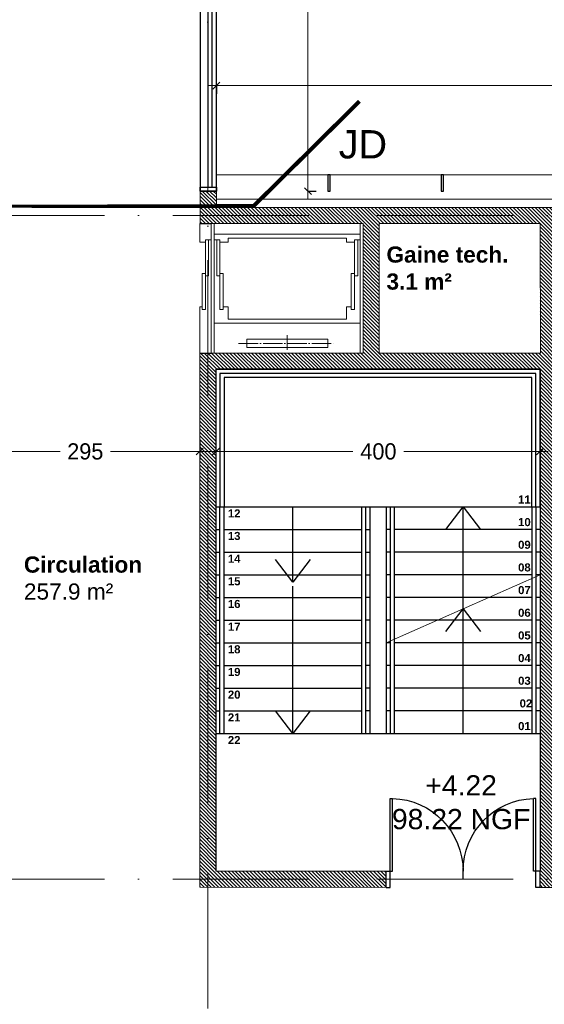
# Model space of a CAD drawing. Header units: centimetres. Extents: x 100159 to 225226, y -81380 to -23241.
# Tile 81 of 256: x 203938 to 204585, y -62313 to -61097. Entities that reach past the tile are written whole.
import ezdxf

# ---------------------------------------------------------------- set-up
doc = ezdxf.new("R2010")
doc.units = ezdxf.units.CM
for name, pattern in [('00 Caché', [0.375, 0.25, -0.125]), ('ACAD_ISO04W100', [30, 24, -3, 0, -3]), ('ACAD_ISO10W100', [18, 12, -3, 0, -3]), ('CACHE', [9.524999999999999, 6.349999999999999, -3.174999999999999])]:
    doc.linetypes.add(name, pattern=pattern)
doc.layers.get('0').update_dxf_attribs({"lineweight": 5})
for name, color, linetype in [('09', 161, 'Continuous'), ('18', 8, 'Continuous'), ('33', 30, 'Continuous'), ('42', 1, 'ACAD_ISO10W100'), ('44', 7, 'Continuous'), ('48', 8, 'Continuous'), ('DDL-TEXTE 01', 7, 'Continuous')]:
    doc.layers.add(name, color=color, linetype=linetype)
for name, color, linetype, lineweight in [('10', 252, 'Continuous', 5), ('DDL- ISOLATION', 252, 'ISOLATION', 5), ('DDL- STRUCTURE', 5, 'Continuous', 5), ('DDL-HAB-COTES', 161, 'Continuous', 9), ('DDL-HACHURES POCHAGE GRIS', 251, 'Continuous', 5), ('DDL-TEXTE', 7, 'Continuous', 9), ('DDL-TRAIT AXES', 1, 'ACAD_ISO10W100', 5), ('DDL-TRAIT POINTILLES DIVERS', 252, 'CACHE', 9), ('TRAIT DE COUPE', 3, 'Continuous', 9)]:
    doc.layers.add(name, color=color, linetype=linetype, lineweight=lineweight)
doc.layers.add('47', color=7, linetype='CACHE', lineweight=5, true_color=0x7a7a7a)
doc.styles.add('Century Gothic', font='GOTHIC.TTF')
doc.styles.get("Standard").update_dxf_attribs({"font": 'arial.ttf'})
doc.linetypes.add('ISOLATION', pattern='A,0.00254,-2.54,[134,ltypeshp.shx,S=2.54,R=0,X=-2.54,Y=0],-5.08,[134,ltypeshp.shx,S=2.54,R=180,X=2.54,Y=0],-2.54', length=10.16254)
doc.dimstyles.new('C100 cm', dxfattribs={"dimscale": 100, "dimtxt": 0.2, "dimasz": 0.085, "dimexe": 0.1, "dimexo": 0.0625, "dimgap": 0.09, "dimtad": 0, "dimdec": 0, "dimzin": 0, "dimdsep": 46, "dimtxsty": 'Century Gothic', "dimblk": 'OBLIQUE', "dimcen": 0.09, "dimdle": 0.1, "dimclrd": 256, "dimclrt": 256, "dimadec": 0, "dimazin": 0, "dimtfac": 1, "dimtdec": 0, "dimtofl": 0, "dimtmove": 2, "dimatfit": 2, "dimfxl": 0.15, "dimfxlon": 1, "dimtolj": 1, "dimtzin": 0, "dimlwd": -1, "dimarcsym": 0})

# ---------------------------------------------------------------- blocks, each defined once
blk = doc.blocks.new('ascenseur 180-160 double entrée')
at = {"lineweight": 20}
for p, q in [((5.58793545e-08, 0), (0, 160.0000051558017)), ((180, 0), (180.0000000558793, 160.0000051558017)), ((184.0000000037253, 0), (184.0000000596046, 160.0000000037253)), ((198.0000000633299, 160.0000000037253), (198.0000000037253, 103.0000000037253)), ((40.00000000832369, 153.0000000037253), (140.0000000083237, 153.0000000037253)), ((40.00000000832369, 143), (40.00000000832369, 153.0000000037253)), ((140.0000000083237, 153.0000000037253), (140.0000000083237, 143)), ((140.0000000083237, 143), (40.00000000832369, 143)), ((1.29221021e-08, 123.0000000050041), (180.0000000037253, 123)), ((17.00000005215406, 118), (163.0000000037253, 118)), ((17.00000005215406, 118), (17.00000005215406, 103)), ((163.0000000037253, 118), (163.0000000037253, 103)), ((7.000000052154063, 106), (11.00000005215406, 106.0000000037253)), ((7.000000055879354, 20), (7.000000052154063, 106)), ((11.00000005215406, 106.0000000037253), (11.00000005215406, 61.5)), ((17.00000005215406, 103), (11.00000005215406, 103)), ((163.0000000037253, 103), (169.0000000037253, 103)), ((169.0000000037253, 106.0000000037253), (169.0000000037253, 61.5)), ((173.0000000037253, 106), (169.0000000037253, 106.0000000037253)), ((173, 20), (173.0000000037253, 106)), ((191, 106.0000000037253), (195, 106)), ((191.0000000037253, 20.00000000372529), (191, 106.0000000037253)), ((195, 106), (195, 61.5)), ((195.0000000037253, 103.0000000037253), (198.0000000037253, 103.0000000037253)), ((7.000000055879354, 64.5), (3.000000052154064, 64.50000000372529)), ((3.000000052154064, 64.50000000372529), (3.000000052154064, 20)), ((11.00000005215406, 61.5), (7.000000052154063, 61.50000000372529)), ((169.0000000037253, 61.5), (173.0000000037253, 61.50000000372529)), ((173, 64.5), (177.0000000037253, 64.50000000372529)), ((177.0000000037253, 64.50000000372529), (177.0000000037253, 20)), ((191.0000000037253, 64.5), (187.0000000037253, 64.5)), ((187.0000000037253, 64.5), (187.0000000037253, 20)), ((195, 61.5), (191, 61.49999999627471)), ((5.21540642e-08, 20.00000000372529), (7.000000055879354, 20)), ((180.0000000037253, 13.00000000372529), (5.13391571e-08, 12.99999999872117)), ((7.000000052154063, 23.00000000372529), (17.00000005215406, 23)), ((17.00000005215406, 23), (17.00000005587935, 18.00000000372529)), ((163, 18.00000000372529), (17.00000005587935, 18.00000000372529)), ((163.0000000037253, 23), (163, 18.00000000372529)), ((173.0000000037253, 23.00000000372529), (163.0000000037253, 23)), ((180.0000000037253, 20.00000000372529), (173, 20)), ((184.0000000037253, 20.00000000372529), (191.0000000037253, 20.00000000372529)), ((198.0000000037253, 23), (191, 23)), ((198.0000000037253, 23), (198.0000000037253, 3.7252903e-09))]:
    blk.add_line(p, q, dxfattribs=at)
for p, q in [((198.0000000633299, 160.0000000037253), (184.0000000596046, 160.0000000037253)), ((198.0000000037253, 3.7252903e-09), (184.0000000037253, 0))]:
    blk.add_line(p, q)
at = {"layer": '42', "linetype": 'ACAD_ISO04W100', "lineweight": 20}
for p, q in [((150.0000000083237, 148), (30.00000000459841, 148.0000000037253)), ((90.00000000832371, 138), (90.00000006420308, 156.0000000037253))]:
    blk.add_line(p, q, dxfattribs=at)
at = {"layer": '47', "lineweight": 20}
blk.add_lwpolyline([(3.7252903e-09, -5.96046448e-08), (0, 159.9999999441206), (180.0000000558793, 160.0000051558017), (180, 0)], close=True, dxfattribs=at)
blk = doc.blocks.new('*U175')
for p, q in [((20.00015778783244, -243.5600273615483), (0.000157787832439, -243.5600273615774)), ((10.00015788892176, -478.5600273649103), (10.0001578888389, -248.5600273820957)), ((15.00015788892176, -478.5600273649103), (15.0001578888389, -248.5600273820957)), ((0.0001578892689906, -483.5600273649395), (20.00015788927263, -483.5600273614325))]:
    blk.add_line(p, q)
blk.add_lwpolyline([(20.00015788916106, -243.5600273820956), (0.0001578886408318, -243.5600273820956), (0.0001578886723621, -483.5600273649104), (20.00015788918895, -483.5600273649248)], close=True)
for points in [[(0.000157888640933, -248.5600273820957), (0.000157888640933, -243.5600273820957), (20.00015788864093, -243.5600273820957), (20.00015788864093, -248.5600273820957), (0.000157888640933, -248.5600273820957)], [(0.0001578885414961, -483.5600273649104), (0.0001578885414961, -478.5600273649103), (20.00015788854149, -478.5600273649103), (20.00015788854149, -483.5600273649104), (0.0001578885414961, -483.5600273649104)]]:
    blk.add_lwpolyline(points)
blk = doc.blocks.new('*U147')
for p, q in [((50126.10486123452, 6582.282214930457), (50126.10486123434, 6692.282214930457)), ((50126.10486123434, 6692.282214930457), (50129.10486123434, 6692.282214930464)), ((50129.10486123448, 6602.282214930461), (50129.10486123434, 6692.282214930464)), ((50303.10486123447, 6602.282214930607), (50303.10486123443, 6692.282214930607)), ((50306.10486123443, 6692.282214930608), (50303.10486123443, 6692.282214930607)), ((50306.10486123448, 6582.282214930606), (50306.10486123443, 6692.282214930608)), ((50121.10486123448, 6602.282214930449), (50129.10486123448, 6602.282214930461)), ((50121.10486123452, 6582.282214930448), (50121.10486123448, 6602.282214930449)), ((50216.10486123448, 6592.282214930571), (50216.10486123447, 6602.282214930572)), ((50311.10486123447, 6602.282214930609), (50303.10486123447, 6602.282214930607)), ((50311.10486123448, 6582.282214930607), (50311.10486123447, 6602.282214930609)), ((50121.10486123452, 6582.282214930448), (50126.10486123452, 6582.282214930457)), ((50311.10486123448, 6582.282214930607), (50306.10486123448, 6582.282214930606))]:
    blk.add_line(p, q)
for centre, start, end in [((50126.10486123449, 6602.282214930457), 5.211020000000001e-11, 88.08978682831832), ((50306.10486123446, 6602.282214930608), 91.91021317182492, 180)]:
    blk.add_arc(centre, 90, start, end)
blk = doc.blocks.new('_Oblique')
at = {"color": 0, "linetype": 'ByBlock', "lineweight": -2}
blk.add_line((-0.5, -0.5), (0.5, 0.5), dxfattribs=at)
blk = doc.blocks.new('*D262')
at = {"layer": 'DDL-HAB-COTES', "color": 0, "lineweight": -2, "transparency": 16777216}
for p, q in [((207420.0718195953, -61178.12932986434), (207420.0718195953, -61168.12932986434)), ((204180.5714939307, -61178.12932986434), (204180.5714939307, -61188.12932986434))]:
    blk.add_line(p, q, dxfattribs=at)
at = {"layer": 'DDL-HAB-COTES', "transparency": 16777216}
for p, q in [((204170.5714939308, -61178.12932986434), (205600.4036162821, -61178.12932986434)), ((207430.0718195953, -61178.12932986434), (205738.1045000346, -61178.12932986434))]:
    blk.add_line(p, q, dxfattribs=at)
at = {"layer": 'Defpoints', "color": 0, "transparency": 16777216}
for p in [(204180.5714939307, -61068.49641592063), (204180.5714939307, -61178.12932986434), (207420.0718195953, -61288.4958944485)]:
    blk.add_point(p, dxfattribs=at)
at = {"layer": 'DDL-HAB-COTES', "transparency": 16777216, "xscale": 8.5, "yscale": 8.5, "zscale": 8.5, "rotation": 180}
blk.add_blockref('_Oblique', (204180.5714939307, -61178.12932986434), dxfattribs=at)
at = {"layer": 'DDL-HAB-COTES', "transparency": 16777216, "xscale": 8.5, "yscale": 8.5, "zscale": 8.5}
blk.add_blockref('_Oblique', (207420.0718195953, -61178.12932986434), dxfattribs=at)
at = {"layer": 'DDL-HAB-COTES', "lineweight": -3, "transparency": 16777216, "insert": (205669.2540581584, -61178.12932986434), "char_height": 40, "attachment_point": 5, "style": 'Century Gothic'}
blk.add_mtext('\\A1;3240', dxfattribs=at)
blk = doc.blocks.new('*D265')
at = {"layer": 'DDL-HAB-COTES', "transparency": 16777216}
for p, q in [((204293.6466572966, -60178.49582043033), (204293.6466572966, -60669.31938246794)), ((204293.6466572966, -61318.49582032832), (204293.6466572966, -60801.0651336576))]:
    blk.add_line(p, q, dxfattribs=at)
at = {"layer": 'DDL-HAB-COTES', "color": 0, "lineweight": -2, "transparency": 16777216}
for p, q in [((204293.6466572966, -60188.49582043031), (204303.6466572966, -60188.49582043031)), ((204293.6466572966, -61308.49582032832), (204303.6466572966, -61308.49582032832))]:
    blk.add_line(p, q, dxfattribs=at)
at = {"layer": 'Defpoints', "color": 0, "transparency": 16777216}
for p in [(204178.5714967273, -60188.49582043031), (204293.6466572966, -60188.49582043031), (204180.5714461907, -61308.49582032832)]:
    blk.add_point(p, dxfattribs=at)
at = {"layer": 'DDL-HAB-COTES', "transparency": 16777216, "xscale": 8.5, "yscale": 8.5, "zscale": 8.5}
for p, rotation in [((204293.6466572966, -60188.49582043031), 90), ((204293.6466572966, -61308.49582032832), 270)]:
    blk.add_blockref('_Oblique', p, dxfattribs=dict(at, rotation=rotation))
at = {"layer": 'DDL-HAB-COTES', "lineweight": -3, "transparency": 16777216, "insert": (204293.6466572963, -60735.19225806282), "char_height": 40, "attachment_point": 5, "rotation": 90, "style": 'Century Gothic'}
blk.add_mtext('\\A1;1120', dxfattribs=at)
blk = doc.blocks.new('Lame 20x3')
blk.add_lwpolyline([(209069.8324482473, -45704.23104206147), (209069.8324482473, -45724.23104206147), (209072.8324482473, -45724.23104206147), (209072.8324482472, -45704.23104206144), (209069.8324482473, -45704.23104206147)])
blk = doc.blocks.new('*U366')
at = {"layer": '44'}
blk.add_blockref('Lame 20x3', (-209071.3324482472, 45714.23104206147), dxfattribs=at)
blk = doc.blocks.new('*U367')
at = {"color": 0, "linetype": 'ByBlock', "lineweight": -2, "transparency": 16777216}
for p in [(-3080, 0), (-2940, 0)]:
    blk.add_blockref('*U366', p, dxfattribs=at)
blk = doc.blocks.new('*D509')
at = {"layer": 'DDL-HAB-COTES', "color": 0, "lineweight": -2, "transparency": 16777216}
for p, q in [((204180.0715011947, -61615.07815446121), (204180.0715011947, -61640.07815446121)), ((204580.0715048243, -61615.07815446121), (204580.0715048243, -61640.07815446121))]:
    blk.add_line(p, q, dxfattribs=at)
at = {"layer": 'DDL-HAB-COTES', "transparency": 16777216}
for p, q in [((204170.0715011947, -61630.07815446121), (204349.22994725, -61630.07815446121)), ((204590.0715048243, -61630.07815446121), (204411.9206338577, -61630.07815446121))]:
    blk.add_line(p, q, dxfattribs=at)
at = {"layer": 'Defpoints', "color": 0, "transparency": 16777216}
for p in [(204180.0715011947, -61528.43307587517), (204580.0715048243, -61528.43307603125), (204180.0715011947, -61630.07815446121)]:
    blk.add_point(p, dxfattribs=at)
at = {"layer": 'DDL-HAB-COTES', "transparency": 16777216, "xscale": 8.5, "yscale": 8.5, "zscale": 8.5, "rotation": 180}
blk.add_blockref('_Oblique', (204180.0715011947, -61630.07815446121), dxfattribs=at)
at = {"layer": 'DDL-HAB-COTES', "transparency": 16777216, "xscale": 8.5, "yscale": 8.5, "zscale": 8.5}
blk.add_blockref('_Oblique', (204580.0715048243, -61630.07815446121), dxfattribs=at)
at = {"layer": 'DDL-HAB-COTES', "lineweight": -3, "transparency": 16777216, "insert": (204380.5752905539, -61630.07815446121), "char_height": 20, "attachment_point": 5, "style": 'Century Gothic'}
blk.add_mtext('\\A1;400', dxfattribs=at)
blk = doc.blocks.new('*D510')
at = {"layer": 'DDL-HAB-COTES', "color": 0, "lineweight": -2, "transparency": 16777216}
for p, q in [((203865.436035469, -61615.07815446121), (203865.436035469, -61640.07815446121)), ((204160.0715013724, -61615.07815446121), (204160.0715013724, -61640.07815446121))]:
    blk.add_line(p, q, dxfattribs=at)
at = {"layer": 'DDL-HAB-COTES', "transparency": 16777216}
for p, q in [((203855.436035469, -61630.07815446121), (203987.6655096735, -61630.07815446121)), ((204170.0715013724, -61630.07815446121), (204049.9075219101, -61630.07815446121))]:
    blk.add_line(p, q, dxfattribs=at)
at = {"layer": 'Defpoints', "color": 0, "transparency": 16777216}
for p in [(203865.436035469, -61508.46302931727), (204160.0715013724, -61508.46302939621), (203865.436035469, -61630.07815446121)]:
    blk.add_point(p, dxfattribs=at)
at = {"layer": 'DDL-HAB-COTES', "transparency": 16777216, "xscale": 8.5, "yscale": 8.5, "zscale": 8.5, "rotation": 180}
blk.add_blockref('_Oblique', (203865.436035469, -61630.07815446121), dxfattribs=at)
at = {"layer": 'DDL-HAB-COTES', "transparency": 16777216, "xscale": 8.5, "yscale": 8.5, "zscale": 8.5}
blk.add_blockref('_Oblique', (204160.0715013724, -61630.07815446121), dxfattribs=at)
at = {"layer": 'DDL-HAB-COTES', "lineweight": -3, "transparency": 16777216, "insert": (204018.7865157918, -61630.07815446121), "char_height": 20, "attachment_point": 5, "style": 'Century Gothic'}
blk.add_mtext('\\A1;295', dxfattribs=at)

msp = doc.modelspace()

# ---------------------------------------------------------------- hatches: boundary and pattern name
at = {"layer": 'DDL-HACHURES POCHAGE GRIS'}
h = msp.add_hatch(dxfattribs=at)
h.set_pattern_fill('ANSI31', color=256, angle=90)
h.set_pattern_definition([(135, (0, -2198.85274515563), (-2.245064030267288, -2.245064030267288), [])])
h.paths.add_polyline_path([(204600.0735683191, -61348.49733701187), (205024.0717279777, -61348.4982637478), (205024.0717279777, -61328.4982637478), (204200.5875991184, -61328.49642013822), (204180.5714489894, -61328.49642013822), (204180.5714489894, -61308.49582033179), (204160.5714460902, -61308.49582033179), (204160.5714938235, -61348.49637638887), (204361.5876284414, -61348.49681575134), (204361.5876020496, -61508.50013942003), (204160.0718197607, -61508.50013917), (204160.0718193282, -62168.25946005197), (204390.071819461, -62168.49582028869), (204390.071819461, -62148.49582028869), (204180.0718141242, -62148.49440094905), (204180.0718143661, -61528.47078345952), (204580.5876020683, -61528.47078345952), (204580.0718819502, -62168.49582028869), (204803.4198082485, -62168.49582028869), (204803.4198082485, -62148.49582028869), (204600.0718197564, -62148.49582028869)])
h.paths.add_polyline_path([(204381.5876284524, -61508.50013944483), (204381.5876284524, -61508.50086476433), (204381.0874958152, -61508.50013944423), (204381.5876284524, -61508.50013944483), (204381.5876284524, -61348.4968594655), (204580.0718197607, -61348.49729329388), (204580.5876054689, -61508.50013969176)], flags=16)

# ---------------------------------------------------------------- linework, layer by layer
at = {"layer": '10'}
msp.add_lwpolyline([(207400.0718195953, -61288.49581996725), (204180.5714967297, -61288.49582033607)], dxfattribs=at)
at = {"layer": '48'}
for p, q in [((204180.0718200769, -61698.56147517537), (204370.0718187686, -61698.56147512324)), ((204185.0718169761, -61811.75987495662), (204185.0718192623, -61698.56147586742)), ((204190.071816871, -61810.56147598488), (204190.0718192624, -61698.56147586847)), ((204275.0718182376, -61791.37090187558), (204275.0718182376, -61698.56147514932)), ((204360.0718190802, -61782.56147520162), (204360.0718190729, -61698.56147586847)), ((204365.0718190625, -61782.03317329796), (204365.071819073, -61698.56147586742)), ((204370.071819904, -61698.56147586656), (204370.0718197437, -61978.56147598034)), ((204390.0718182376, -61698.56147592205), (204390.0718182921, -61978.56147590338)), ((204395.0718182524, -61698.5614765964), (204395.0718182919, -61978.56147589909)), ((204400.0718182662, -61698.56147659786), (204400.0718182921, -61978.56147589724)), ((204463.7493136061, -61726.56147667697), (204485.0718182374, -61698.56147661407)), ((204485.0718182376, -61978.56147592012), (204485.0718182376, -61698.56147656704)), ((204485.0718182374, -61698.56147661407), (204506.3943226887, -61726.56147684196)), ((204570.0718183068, -61698.56147659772), (204570.0718182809, -61978.56147589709)), ((204575.0718183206, -61698.56147659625), (204575.0718182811, -61978.56147589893)), ((204180.0718200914, -61726.56147527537), (204185.0718186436, -61726.56147527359)), ((204190.0718186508, -61726.56147527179), (204360.0718190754, -61726.56147521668)), ((204365.0718190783, -61726.56147589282), (204370.0718190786, -61726.56147589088)), ((204395.0718182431, -61726.56147594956), (204390.0718182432, -61726.56147594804)), ((204570.0718183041, -61726.56147666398), (204400.0718182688, -61726.56147662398)), ((204580.0718182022, -61726.56147666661), (204575.0718183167, -61726.56147666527)), ((204180.0718200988, -61754.56147530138), (204185.0718180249, -61754.56147529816)), ((204190.0718180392, -61754.56147529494), (204360.071819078, -61754.56147519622)), ((204275.0718184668, -61791.37090182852), (204253.7493138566, -61763.37090172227)), ((204296.394322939, -61763.37090164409), (204275.0718184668, -61791.37090182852)), ((204365.0718190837, -61754.56147587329), (204370.0718190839, -61754.56147586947)), ((204395.0718182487, -61754.56147592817), (204390.0718182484, -61754.56147592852)), ((204570.0718183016, -61754.56147659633), (204400.0718182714, -61754.56147660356)), ((204580.0718182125, -61754.56147659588), (204575.0718183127, -61754.5614765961)), ((204180.0718201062, -61782.56147523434), (204185.0718174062, -61782.56147523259)), ((204190.0718174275, -61782.56147523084), (204360.071819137, -61782.56147520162)), ((204360.0718190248, -61978.56147597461), (204360.071819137, -61782.56147520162)), ((204365.0718190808, -61978.56147597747), (204365.0718190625, -61782.03317329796)), ((204365.0718191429, -61782.56147587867), (204370.0718191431, -61782.56147587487)), ((204395.071818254, -61782.56147590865), (204390.0718182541, -61782.56147590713)), ((204570.071818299, -61782.56147662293), (204400.0718182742, -61782.56147658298)), ((204580.0718182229, -61782.56147662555), (204575.0718183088, -61782.56147662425)), ((204275.0718182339, -61978.55998423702), (204275.071818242, -61796.48132338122)), ((204180.0718195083, -61810.56147598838), (204185.0718168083, -61810.56147598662)), ((204185.0718192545, -61978.56147597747), (204185.0718169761, -61811.75987495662)), ((204190.071816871, -61810.56147598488), (204360.0718190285, -61810.56147593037)), ((204190.0718193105, -61978.56147597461), (204190.0718168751, -61810.8450665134)), ((204370.0718189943, -61810.56147584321), (204365.0718189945, -61810.56147584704)), ((204395.0718182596, -61810.56147588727), (204390.0718182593, -61810.56147588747)), ((204570.0718182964, -61810.56147655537), (204400.0718182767, -61810.56147656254)), ((204580.0718182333, -61810.56147655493), (204575.0718183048, -61810.56147655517)), ((204463.7493136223, -61852.56147634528), (204485.0718182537, -61824.56147628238)), ((204485.0718182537, -61824.56147628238), (204506.394322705, -61852.56147651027)), ((204180.0718200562, -61838.56147597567), (204185.0718173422, -61838.56147597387)), ((204190.0718172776, -61838.56147597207), (204360.0718190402, -61838.56147591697)), ((204370.0718190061, -61838.5614758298), (204365.0718190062, -61838.56147583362)), ((204395.0718182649, -61838.561475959), (204390.071818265, -61838.56147596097)), ((204570.0718182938, -61838.56147658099), (204400.0718182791, -61838.56147663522)), ((204580.0718182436, -61838.56147657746), (204575.0718183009, -61838.56147657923)), ((204180.0718200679, -61866.56147596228), (204185.0718177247, -61866.56147596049)), ((204190.0718176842, -61866.56147595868), (204360.0718190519, -61866.56147590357)), ((204370.0718190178, -61866.56147581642), (204365.0718190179, -61866.56147582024)), ((204395.0718182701, -61866.56147593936), (204390.0718182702, -61866.56147593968)), ((204570.0718182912, -61866.56147660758), (204400.0718182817, -61866.56147661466)), ((204580.071818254, -61866.56147660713), (204575.0718182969, -61866.56147660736)), ((204180.0718200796, -61894.56147594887), (204185.0718181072, -61894.56147594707)), ((204190.0718180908, -61894.56147594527), (204360.0718190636, -61894.56147589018)), ((204370.0718190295, -61894.561475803), (204365.0718190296, -61894.56147580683)), ((204395.07181828, -61894.56147658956), (204390.0718182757, -61894.56147659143)), ((204570.0718182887, -61894.56147653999), (204400.0718182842, -61894.56147658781)), ((204580.0718182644, -61894.5614765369), (204575.071818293, -61894.56147653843)), ((204180.0718200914, -61922.56147593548), (204185.0718184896, -61922.56147593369)), ((204190.0718184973, -61922.56147593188), (204360.0718190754, -61922.56147587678)), ((204370.0718190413, -61922.56147578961), (204365.0718190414, -61922.56147579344)), ((204395.0718182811, -61922.56147589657), (204390.0718182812, -61922.56147590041)), ((204570.0718182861, -61922.56147647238), (204400.0718182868, -61922.56147657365)), ((204580.0718182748, -61922.5614764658), (204575.071818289, -61922.5614764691)), ((204180.0718200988, -61950.56147596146), (204185.0718188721, -61950.56147595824)), ((204190.071818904, -61950.56147595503), (204360.071819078, -61950.56147585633)), ((204275.0718184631, -61978.55998418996), (204253.7493138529, -61950.55998408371)), ((204296.3943229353, -61950.55998400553), (204275.0718184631, -61978.55998418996)), ((204370.0718190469, -61950.56147577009), (204365.0718190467, -61950.56147577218)), ((204395.0718182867, -61950.56147587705), (204390.0718182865, -61950.56147587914)), ((204570.0718182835, -61950.561476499), (204400.0718182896, -61950.5614765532)), ((204580.0718182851, -61950.56147649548), (204575.071818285, -61950.56147649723)), ((204180.0718201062, -61978.56147589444), (204370.0718188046, -61978.56147598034))]:
    msp.add_line(p, q, dxfattribs=at)
for points in [[(204180.0718200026, -61528.55010664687), (204580.0718181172, -61528.55010664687)], [(204180.0718200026, -61528.55010681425), (204180.0718197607, -62148.57298915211)], [(204580.0718182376, -61698.56147653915), (204580.0718182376, -61528.55010664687), (204180.0718182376, -61528.55010664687), (204180.0718181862, -61698.56147517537)], [(204575.0718182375, -61698.56147653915), (204575.0718182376, -61533.55010664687), (204185.0718182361, -61533.55010664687), (204185.0718181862, -61698.56147517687)], [(204580.0718182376, -61528.55010664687), (204580.0718182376, -62148.57298915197)], [(204570.0718182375, -61698.56147653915), (204570.0718182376, -61538.55010664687), (204190.0718182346, -61538.55010664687), (204190.0718181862, -61698.56147517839)], [(204370.071819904, -61698.56147586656), (204390.0718182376, -61698.56147659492)], [(204390.0718182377, -61698.56147659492), (204580.0718181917, -61698.56147653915)], [(204370.0718197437, -61978.56147598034), (204390.0718182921, -61978.56147597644)], [(204390.0718182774, -61978.56147590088), (204580.0718182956, -61978.56147584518)]]:
    msp.add_lwpolyline(points, dxfattribs=at)
at = {"layer": 'DDL- ISOLATION', "ltscale": 0.75}
msp.add_lwpolyline([(204180.5875991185, -61318.49615729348), (205019.0710961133, -61318.4977847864)], dxfattribs=at)
at = {"layer": 'DDL- STRUCTURE'}
for points in [[(204600.0735683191, -61348.49733701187), (205024.0717279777, -61348.4982637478), (205024.0717279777, -61328.4982637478), (204200.5875991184, -61328.49642013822), (204180.5714489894, -61328.49642013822), (204180.5714489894, -61308.49582033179), (204160.5714460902, -61308.49582033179), (204160.5714938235, -61348.49637638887), (204361.5876284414, -61348.49681575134)], [(204180.0718197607, -61528.47078345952), (204580.5876020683, -61528.47078345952), (204580.0718819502, -62168.49582028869), (204803.4198082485, -62168.49582028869), (204803.4198082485, -62148.49582028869), (204600.0718197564, -62148.49582028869), (204600.0735683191, -61348.49733701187)], [(204361.5876020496, -61508.50013942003), (204361.5876284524, -61348.43037867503)], [(204381.5876284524, -61348.43038197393), (204381.5876284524, -61508.50086476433), (204381.2836873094, -61508.50042397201)], [(204381.5876284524, -61348.4968594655), (204580.0718197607, -61348.49729329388)], [(204580.0718197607, -61348.49729329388), (204580.5876054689, -61508.50013969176), (204381.5876284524, -61508.50013944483)], [(204361.5876020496, -61508.50013942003), (204160.0718197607, -61508.50013917)], [(204160.0718197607, -61508.50073682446), (204160.0718193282, -62168.25946005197), (204390.071819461, -62168.49582028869), (204390.071819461, -62148.49582028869), (204180.0718141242, -62148.49440094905), (204180.0718143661, -61528.47138326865)]]:
    msp.add_lwpolyline(points, dxfattribs=at)
at = {"layer": 'DDL- STRUCTURE', "linetype": 'Continuous'}
msp.add_lwpolyline([(204390.0718182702, -61866.56147593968), (204580.0718182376, -61782.56147662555)], dxfattribs=at)
at = {"layer": 'DDL-TRAIT AXES', "ltscale": 14}
for p, q in [((199084.6768583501, -61338.41678654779), (208105.6079458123, -61338.41678654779)), ((199084.6768584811, -62158.49582028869), (208104.5042683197, -62158.49582028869))]:
    msp.add_line(p, q, dxfattribs=at)
msp.add_lwpolyline([(204170.0716624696, -63830.79657455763), (204170.0716618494, -59755.06511949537)], dxfattribs=at)
at = {"layer": 'TRAIT DE COUPE', "linetype": '00 Caché', "ltscale": 100, "const_width": 5}
msp.add_lwpolyline([(202988.0982988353, -62283.72426493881), (203055.8575236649, -62210.89460179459), (203058.5714967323, -62210.89460180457), (203058.5714967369, -61326.89467227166), (204226.6081705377, -61326.89467248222), (204357.1326227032, -61197.54179319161)], dxfattribs=at)

# ---------------------------------------------------------------- block references
at = {"linetype": 'Continuous'}
msp.add_blockref('*U367', (207399.571661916, -61298.49582001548), dxfattribs=at)
at = {"layer": '18'}
msp.add_blockref('*U175', (204160.5713360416, -60824.93579297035), dxfattribs=at)
at = {"layer": '18', "xscale": -1, "rotation": 359.9999629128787}
msp.add_blockref('*U147', (254701.1724200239, -68750.88765776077), dxfattribs=at)
at = {"layer": '33', "rotation": 179.9999999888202}
msp.add_blockref('ascenseur 180-160 double entrée', (204358.0718198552, -61348.50073953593), dxfattribs=at)

# ---------------------------------------------------------------- texts
at = {"layer": '09', "insert": (204219.5065150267, -62097.02167273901), "char_height": 25, "attachment_point": 7}
msp.add_mtext_dynamic_manual_height_columns('\\pxi-3,l4,qc,t4;+4.22\\P98.22 NGF', width=501.3409526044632, gutter_width=1, heights=[0], dxfattribs=at)
at = {"layer": 'DDL-TEXTE', "char_height": 10, "attachment_point": 9}
for s, insert in [('\\pxql,t65,67;{\\fArial|b1|i0|c0|p34;11}', (204570.5876055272, -61694.41469135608)), ('\\pxql,t65,67;{\\fArial|b1|i0|c0|p34;12}', (204212.3970643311, -61711.56053138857)), ('\\pxql,t65,67;{\\fArial|b1|i0|c0|p34;10}', (204570.5876055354, -61722.41469148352)), ('\\pxql,t65,67;{\\fArial|b1|i0|c0|p34;13}', (204212.3970642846, -61739.56053134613)), ('\\pxql,t65,67;{\\fArial|b1|i0|c0|p34;09}', (204570.5876055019, -61750.41469141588)), ('\\pxql,t65,67;{\\fArial|b1|i0|c0|p34;14}', (204212.3970642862, -61767.56053005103)), ('\\pxql,t65,67;{\\fArial|b1|i0|c0|p34;08}', (204570.5876055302, -61778.4146914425)), ('\\pxql,t65,67;{\\fArial|b1|i0|c0|p34;15}', (204212.3970643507, -61795.56053017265)), ('\\pxql,t65,67;{\\fArial|b1|i0|c0|p34;16}', (204212.3970643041, -61823.56053013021)), ('\\pxql,t65,67;{\\fArial|b1|i0|c0|p34;17}', (204212.3970644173, -61851.56053025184)), ('\\pxql,t65,67;{\\fArial|b1|i0|c0|p34;18}', (204212.3970643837, -61879.56053018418)), ('\\pxql,t65,67;{\\fArial|b1|i0|c0|p34;19}', (204212.3970644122, -61907.56053021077)), ('\\pxql,t65,67;{\\fArial|b1|i0|c0|p34;20}', (204212.3970644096, -61935.56053014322)), ('\\pxql,t65,67;{\\fArial|b1|i0|c0|p34;21}', (204212.3970588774, -61963.560530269)), ('\\pxql,t65,67;{\\fArial|b1|i0|c0|p34;22}', (204212.3970588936, -61991.56053029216))]:
    msp.add_mtext_dynamic_manual_height_columns(s, width=17.59455818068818, gutter_width=1, heights=[13.536343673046], dxfattribs=dict(at, insert=insert))
at = {"layer": 'DDL-TEXTE 01', "char_height": 20, "attachment_point": 7}
for s, width, heights, insert in [('{\\fArial|b1|i0|c0|p34;Gaine tech.\\P3.1 m²}', 177.6324628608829, [0], (204390.5260149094, -61430.42036112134)), ('{\\fArial|b1|i0|c0|p34;Circulation \\P}257.9 m²', 639.4733570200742, [94.6473582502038], (203943.0466506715, -61813.36349415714))]:
    msp.add_mtext_dynamic_manual_height_columns(s, width=width, gutter_width=40, heights=heights, dxfattribs=dict(at, insert=insert))
at = {"layer": 'DDL-TRAIT POINTILLES DIVERS', "char_height": 10, "attachment_point": 9}
for s, width, heights, insert in [('\\pxql,t65,67;{\\fArial|b1|i0|c0|p34;07}', 17.59455818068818, [13.536343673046], (204570.5876055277, -61806.41469137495)), ('\\pxql,t65,67;{\\fArial|b1|i0|c0|p34;06}', 17.59455818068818, [13.536343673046], (204570.5876055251, -61834.41469140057)), ('\\pxql,t65,67;{\\fArial|b1|i0|c0|p34;05}', 17.59455818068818, [13.536343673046], (204570.5876055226, -61862.41469142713)), ('\\pxql,t65,67;{\\fArial|b1|i0|c0|p34;04}', 17.59455818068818, [13.536343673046], (204570.5876054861, -61890.41469135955)), ('\\pxql,t65,67;{\\fArial|b1|i0|c0|p34;03}', 17.59455818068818, [13.536343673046], (204570.5876055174, -61918.41469129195)), ('\\pxql,t65,67;{\\fArial|b1|i0|c0|p34;02}', 15.68235097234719, [15.44711810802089], (204570.5876055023, -61946.41469131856)), ('\\pxql,t65,67;{\\fArial|b1|i0|c0|p34;01}', 17.59455818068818, [13.536343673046], (204570.5876055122, -61974.41469066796))]:
    msp.add_mtext_dynamic_manual_height_columns(s, width=width, gutter_width=1, heights=heights, dxfattribs=dict(at, insert=insert))
at = {"layer": 'TRAIT DE COUPE', "linetype": '00 Caché', "ltscale": 100, "insert": (204331.6014573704, -61268.56274664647), "char_height": 35, "attachment_point": 7}
msp.add_mtext_dynamic_manual_height_columns('{\\fSwis721 Lt BT|b0|i0|c0|p34;JD}', width=107.6119979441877, gutter_width=12.5, heights=[0], dxfattribs=at)

# ---------------------------------------------------------------- dimensions: what is measured, and where the dimension line sits
at = {"layer": 'DDL-HAB-COTES', "lineweight": -3}
dim = msp.add_linear_dim(base=(204293.6466572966, -60188.49582043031), p1=(204180.5714461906, -61308.49582032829), p2=(204178.5714967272, -60188.49582043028), angle=90, dimstyle='C100 cm', override={"dimtxt": 0.4, "dimfxl": 0}, dxfattribs=at)
dim.commit()
dim.dimension.update_dxf_attribs({"geometry": '*D265', "text_midpoint": (204293.6466572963, -60735.19225806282), "dimtype": 160})
dim = msp.add_linear_dim(base=(204180.5714939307, -61178.12932986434), p1=(207420.0718195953, -61288.4958944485), p2=(204180.5714939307, -61068.49641592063), dimstyle='C100 cm', override={"dimtxt": 0.4, "dimfxl": 0}, dxfattribs=at)
dim.commit()
dim.dimension.update_dxf_attribs({"geometry": '*D262', "text_midpoint": (205669.2540581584, -61178.12932986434), "dimtype": 160})
for base, p1, p2, picture, middle in [((203865.436035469, -61630.07815446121), (204160.0715013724, -61508.46302939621), (203865.436035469, -61508.46302931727), '*D510', (204018.7865157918, -61630.07815446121)), ((204180.0715011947, -61630.07815446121), (204580.0715048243, -61528.43307603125), (204180.0715011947, -61528.43307587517), '*D509', (204380.5752905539, -61630.07815446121))]:
    dim = msp.add_linear_dim(base=base, p1=p1, p2=p2, dimstyle='C100 cm', dxfattribs=at)
    dim.commit()
    dim.dimension.update_dxf_attribs({"geometry": picture, "text_midpoint": middle, "dimtype": 160})

doc.saveas('drawing.dxf')
